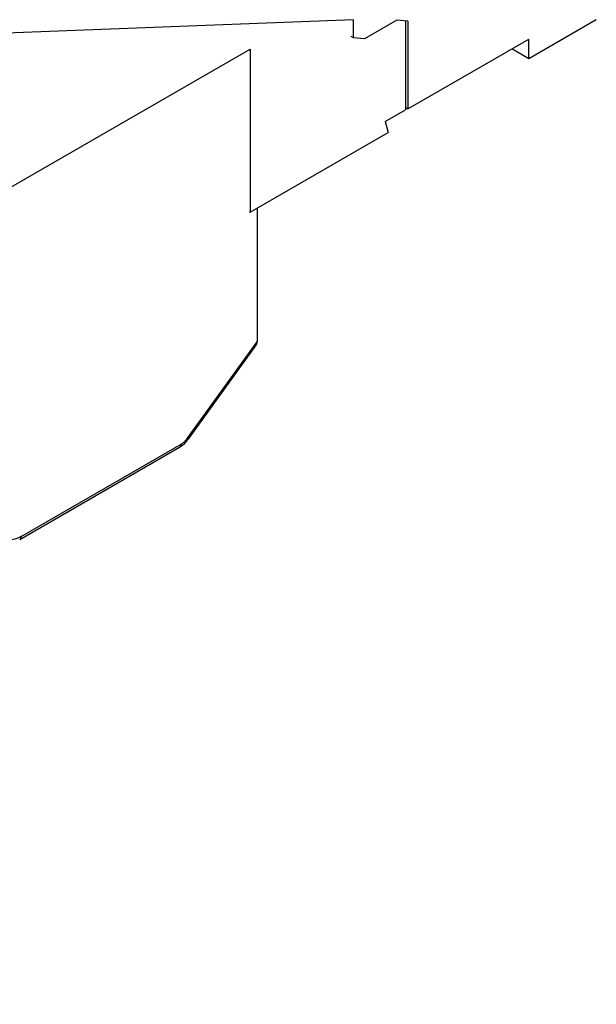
# Model space of a CAD drawing. Header units: millimetres. Extents: x 3 to 274, y 6 to 213.
# Tile 19 of 30: x 233 to 246, y 126 to 148. Entities that reach past the tile are written whole.
import ezdxf

# ---------------------------------------------------------------- set-up
doc = ezdxf.new("R2010")
doc.units = ezdxf.units.MM
doc.layers.add('DIMENSIONS', color=140, linetype='Continuous', lineweight=25)
doc.styles.add('SLDTEXTSTYLE0', font='TXT', dxfattribs={"width": 0.7})

msp = doc.modelspace()

# ---------------------------------------------------------------- linework, layer by layer
for p, q in [((240.1946, 147.9162), (225.911, 147.3618)), ((240.1946, 147.5079), (240.1946, 147.9162)), ((241.1694, 147.9073), (240.4395, 147.486)), ((241.4143, 147.8854), (241.1694, 147.9073)), ((241.3613, 147.8902), (241.3613, 145.8847)), ((241.4143, 147.8854), (241.4143, 145.9053)), ((245.657, 147.9156), (244.1367, 147.038)), ((240.1946, 147.5079), (240.1416, 147.5385)), ((240.4395, 147.486), (240.1946, 147.5079)), ((241.4143, 145.9053), (244.1367, 147.4769)), ((244.1367, 147.038), (244.1367, 147.4769)), ((230.2421, 142.8543), (237.8611, 147.2527)), ((237.8611, 147.2527), (237.8611, 143.5783)), ((244.1367, 147.038), (243.7566, 147.2575)), ((240.902, 145.6196), (241.3613, 145.8847)), ((241.4143, 145.9053), (241.3613, 145.9359)), ((240.902, 145.6196), (240.9683, 145.3721)), ((237.8611, 143.5783), (240.9683, 145.3721)), ((237.8435, 143.5885), (237.8611, 143.5783)), ((238.0202, 143.6701), (238.0202, 140.6634)), ((236.4505, 138.488), (238.0202, 140.6634)), ((236.4661, 138.4614), (238.0003, 140.5877)), ((236.4639, 138.4636), (236.4896, 138.5001)), ((232.6766, 136.2069), (236.2775, 138.2857)), ((232.7077, 136.2756), (236.3086, 138.3544))]:
    msp.add_line(p, q)
at = {"flags": 128}
msp.add_lwpolyline([(236.4505, 138.488), (236.4604, 138.4764), (236.4657, 138.4677), (236.4664, 138.4621), (236.4661, 138.4614)], dxfattribs=at)
for centre, radius, start, end in [((236.2372, 138.3453), 0.0719, 304.05635, 7.25583), ((232.632, 136.2683), 0.076, 307.0628, 5.50041)]:
    msp.add_arc(centre, radius, start, end)
msp.add_ellipse((237.9142, 140.7246), major_axis=(-0.0594, 0.1582), ratio=0.5555901, start_param=3.4952686, end_param=4.1180284)
for points, knots in [([(236.277, 138.288), (236.2854, 138.292), (236.3171, 138.3073), (236.3683, 138.3511), (236.4246, 138.4044), (236.453, 138.4471), (236.4639, 138.4636)], [0, 0, 0, 0, 0.1153724, 0.4370273, 0.7821501, 1, 1, 1, 1]), ([(236.3086, 138.3544), (236.3188, 138.3607), (236.3391, 138.3731), (236.3688, 138.3967), (236.3974, 138.4236), (236.425, 138.454), (236.4419, 138.4766), (236.4505, 138.488)], [0, 0, 0, 0, 0.2030766, 0.4015455, 0.5984545, 0.7969234, 1, 1, 1, 1])]:
    msp.add_open_spline(points, degree=3, knots=knots)
msp.add_open_spline([(232.7077, 136.2756), (232.5116, 136.1624), (232.3278, 136.1668), (232.2153, 136.2873)], degree=3)

# ---------------------------------------------------------------- texts
at = {"layer": 'DIMENSIONS', "insert": (213.9388, 127.8915), "char_height": 2.116667, "attachment_point": 1, "style": 'SLDTEXTSTYLE0'}
msp.add_mtext('ISOMETRIC VIEW', dxfattribs=at)

doc.saveas('drawing.dxf')
